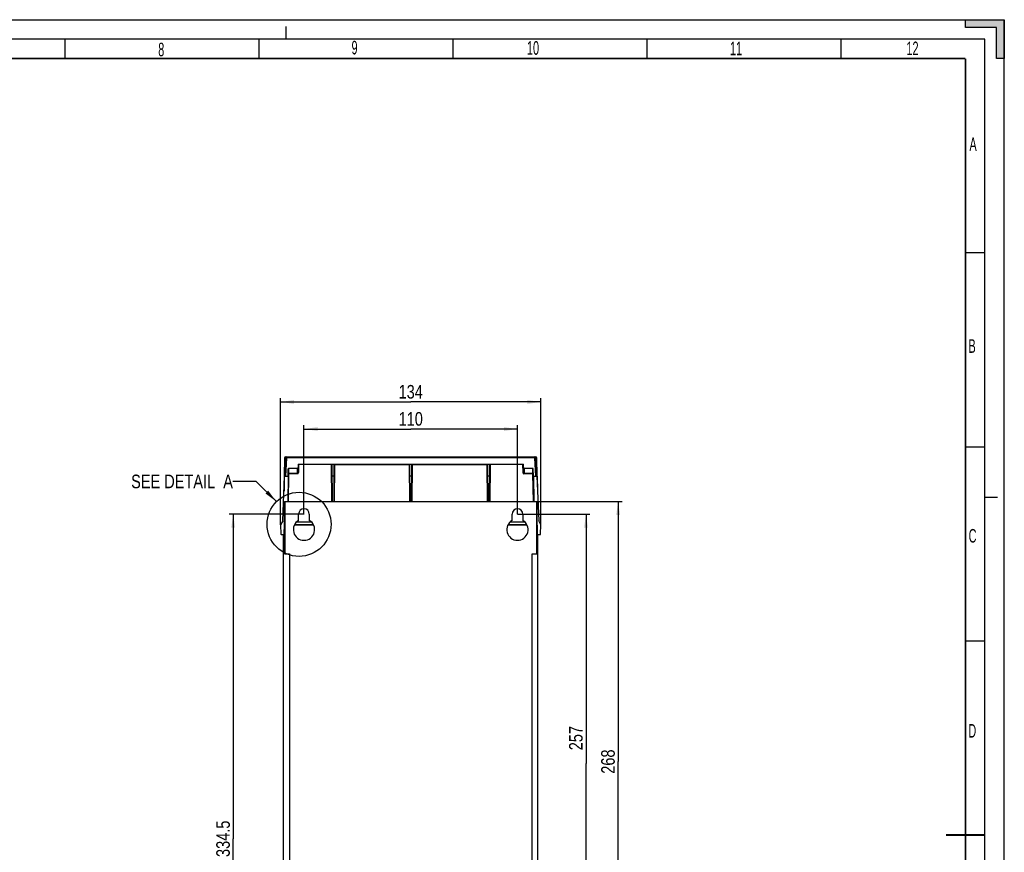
# Model space of a CAD drawing. Header units: millimetres. Extents: x 0 to 594, y 0 to 420.
# Tile 48 of 48: x 340 to 594, y 206 to 420. Entities that reach past the tile are written whole.
import ezdxf

# ---------------------------------------------------------------- set-up
doc = ezdxf.new("R2010")
doc.units = ezdxf.units.MM
doc.header["$LTSCALE"] = 32.67
doc.linetypes.add('DASHED', pattern=[0.2, 0.1, -0.1])
doc.layers.get('0').update_dxf_attribs({"linetype": 'CONTINUOUS'})
doc.layers.add('DRAFTS', color=7, linetype='CONTINUOUS')
doc.layers.add('ROUNDS', color=7, linetype='CONTINUOUS')
doc.styles.get("Standard").update_dxf_attribs({"font": 'txt', "width": 0.8})
doc.styles.add('TEXTSTYLE_2', font='txt', dxfattribs={"width": 0.6})
doc.dimstyles.new('DIMSTYLE_2', dxfattribs={"dimtxt": 3.5, "dimasz": 3.5, "dimexe": 1, "dimexo": 0, "dimgap": 0.875, "dimtad": 1, "dimlfac": 2, "dimdsep": 46, "dimtxsty": 'STANDARD', "dimblk": '_FILLED', "dimblk1": '_FILLED', "dimblk2": '_FILLED', "dimcen": 0.09, "dimclrt": 5, "dimadec": 0, "dimazin": 0, "dimtp": 0.01, "dimtm": 0.01, "dimtfac": 1, "dimtofl": 0, "dimtmove": 0, "dimatfit": 3, "dimldrblk": '_FILLED', "dimfxl": 1, "dimtolj": 1, "dimarcsym": 0})
doc.dimstyles.new('DIMSTYLE_3', dxfattribs={"dimtxt": 3.5, "dimasz": 3.5, "dimexe": 1, "dimexo": 0, "dimgap": 0.875, "dimtad": 1, "dimdec": 0, "dimlfac": 2, "dimdsep": 46, "dimtxsty": 'STANDARD', "dimblk": '_FILLED', "dimblk1": '_FILLED', "dimblk2": '_FILLED', "dimcen": 0.09, "dimclrt": 5, "dimadec": 0, "dimazin": 0, "dimtp": 0.01, "dimtm": 0.01, "dimtfac": 1, "dimtdec": 0, "dimtofl": 0, "dimtmove": 0, "dimatfit": 3, "dimldrblk": '_FILLED', "dimfxl": 1, "dimtolj": 1, "dimarcsym": 0})
doc.dimstyles.new('DIMSTYLE_4', dxfattribs={"dimtxt": 3.5, "dimasz": 3.5, "dimexe": 1, "dimexo": 0, "dimgap": 0.875, "dimtad": 1, "dimdec": 1, "dimlfac": 2, "dimdsep": 46, "dimtxsty": 'STANDARD', "dimblk": '_FILLED', "dimblk1": '_FILLED', "dimblk2": '_FILLED', "dimcen": 0.09, "dimclrt": 5, "dimadec": 0, "dimazin": 0, "dimtp": 0.01, "dimtm": 0.01, "dimtfac": 1, "dimtdec": 1, "dimtofl": 0, "dimtmove": 0, "dimatfit": 3, "dimldrblk": '_FILLED', "dimfxl": 1, "dimtolj": 1, "dimarcsym": 0})
doc.dimstyles.get("Standard").update_dxf_attribs({"dimtxt": 3.5, "dimasz": 3.5, "dimexe": 1, "dimexo": 0, "dimtad": 1, "dimdsep": 46, "dimtxsty": 'STANDARD', "dimblk": '_FILLED', "dimblk1": '_FILLED', "dimblk2": '_FILLED', "dimcen": 0.09, "dimclrt": 5, "dimadec": 0, "dimazin": 0, "dimtol": 1, "dimtp": 0.01, "dimtm": 0.01, "dimtfac": 1, "dimtofl": 0, "dimtmove": 0, "dimatfit": 3, "dimldrblk": '_FILLED', "dimfxl": 1, "dimtolj": 1, "dimarcsym": 0})

# ---------------------------------------------------------------- blocks, each defined once
blk = doc.blocks.new('_FILLED')
at = {"color": 0, "linetype": 'BYBLOCK'}
blk.add_solid([(0, 0), (-1, 0.143), (-1, -0.143)], dxfattribs=at)
blk = doc.blocks.new('*D4')
at = {"color": 2, "linetype": 'CONTINUOUS'}
for p, q in [((413.57, 292.66), (413.57, 315.57)), ((413.57, 314.57), (441.07, 314.57)), ((468.57, 314.57), (441.07, 314.57)), ((468.57, 292.66), (468.57, 315.57))]:
    blk.add_line(p, q, dxfattribs=at)
at = {"color": 2, "linetype": 'CONTINUOUS', "xscale": 3.5, "yscale": 3.5, "zscale": 3.5, "rotation": 180}
blk.add_blockref('_FILLED', (413.57, 314.57), dxfattribs=at)
at = {"color": 2, "linetype": 'CONTINUOUS', "xscale": 3.5, "yscale": 3.5, "zscale": 3.5}
blk.add_blockref('_FILLED', (468.57, 314.57), dxfattribs=at)
at = {"color": 5, "linetype": 'CONTINUOUS', "insert": (441.07, 318.94), "char_height": 3.5, "width": 8.4, "attachment_point": 2, "line_spacing_factor": 0.9}
blk.add_mtext('110', dxfattribs=at)
blk = doc.blocks.new('*D5')
at = {"color": 2, "linetype": 'CONTINUOUS'}
for p, q in [((407.52, 289.91), (407.52, 322.54)), ((474.63, 289.91), (474.63, 322.54)), ((407.52, 321.54), (441.07, 321.54)), ((474.63, 321.54), (441.07, 321.54))]:
    blk.add_line(p, q, dxfattribs=at)
at = {"color": 2, "linetype": 'CONTINUOUS', "xscale": 3.5, "yscale": 3.5, "zscale": 3.5, "rotation": 180}
blk.add_blockref('_FILLED', (407.52, 321.54), dxfattribs=at)
at = {"color": 2, "linetype": 'CONTINUOUS', "xscale": 3.5, "yscale": 3.5, "zscale": 3.5}
blk.add_blockref('_FILLED', (474.63, 321.54), dxfattribs=at)
at = {"color": 5, "linetype": 'CONTINUOUS', "insert": (441.07, 325.92), "char_height": 3.5, "width": 8.4, "attachment_point": 2, "line_spacing_factor": 0.9}
blk.add_mtext('134', dxfattribs=at)
blk = doc.blocks.new('*D6')
at = {"color": 2, "linetype": 'CONTINUOUS'}
for p, q in [((473.53, 295.91), (495.51, 295.91)), ((494.51, 295.91), (494.51, 228.91)), ((494.51, 161.91), (494.51, 228.91)), ((467.19, 161.91), (495.51, 161.91))]:
    blk.add_line(p, q, dxfattribs=at)
at = {"color": 2, "linetype": 'CONTINUOUS', "xscale": 3.5, "yscale": 3.5, "zscale": 3.5}
for p, rotation in [((494.51, 295.91), 90), ((494.51, 161.91), 270)]:
    blk.add_blockref('_FILLED', p, dxfattribs=dict(at, rotation=rotation))
at = {"color": 5, "linetype": 'CONTINUOUS', "insert": (490.14, 228.91), "char_height": 3.5, "width": 8.4, "attachment_point": 2, "rotation": 90, "line_spacing_factor": 0.9}
blk.add_mtext('268', dxfattribs=at)
blk = doc.blocks.new('*D7')
at = {"color": 2, "linetype": 'CONTINUOUS'}
for p, q in [((468.57, 292.66), (487.23, 292.66)), ((486.23, 292.66), (486.23, 228.41)), ((486.23, 164.16), (486.23, 228.41)), ((468.57, 164.16), (487.23, 164.16))]:
    blk.add_line(p, q, dxfattribs=at)
at = {"color": 2, "linetype": 'CONTINUOUS', "xscale": 3.5, "yscale": 3.5, "zscale": 3.5}
for p, rotation in [((486.23, 292.66), 90), ((486.23, 164.16), 270)]:
    blk.add_blockref('_FILLED', p, dxfattribs=dict(at, rotation=rotation))
at = {"color": 5, "linetype": 'CONTINUOUS', "insert": (481.86, 234.96), "char_height": 3.5, "width": 8.4, "attachment_point": 2, "rotation": 90, "line_spacing_factor": 0.9}
blk.add_mtext('257', dxfattribs=at)
blk = doc.blocks.new('*D8')
at = {"color": 2, "linetype": 'CONTINUOUS'}
for p, q in [((413.59, 292.66), (394.33, 292.66)), ((395.33, 292.66), (395.33, 209.03)), ((395.33, 125.41), (395.33, 209.03)), ((413.55, 125.41), (394.33, 125.41))]:
    blk.add_line(p, q, dxfattribs=at)
at = {"color": 2, "linetype": 'CONTINUOUS', "xscale": 3.5, "yscale": 3.5, "zscale": 3.5}
for p, rotation in [((395.33, 292.66), 90), ((395.33, 125.41), 270)]:
    blk.add_blockref('_FILLED', p, dxfattribs=dict(at, rotation=rotation))
at = {"color": 5, "linetype": 'CONTINUOUS', "insert": (390.96, 209.03), "char_height": 3.5, "width": 14, "attachment_point": 2, "rotation": 90, "line_spacing_factor": 0.9}
blk.add_mtext('334.5', dxfattribs=at)

msp = doc.modelspace()

# ---------------------------------------------------------------- hatches: boundary and pattern name
at = {"linetype": 'CONTINUOUS'}
msp.add_hatch(color=2, dxfattribs=at).paths.add_polyline_path([(594, 420), (594, 410), (592, 410), (592, 418), (584, 418), (584, 420)])

# ---------------------------------------------------------------- linework, layer by layer
at = {"color": 7, "linetype": 'CONTINUOUS'}
for p, q in [((0, 420), (594, 420)), ((584, 418), (584, 420)), ((594, 0), (594, 420)), ((592, 418), (584, 418)), ((592, 410), (592, 418)), ((352, 410), (352, 415)), ((402, 410), (402, 415)), ((452, 410), (452, 415)), ((502, 410), (502, 415)), ((552, 410), (552, 415)), ((594, 410), (592, 410)), ((584, 360), (589, 360)), ((584, 310), (589, 310)), ((408.1147, 290.9094), (408.5747, 302.4094)), ((473.5747, 302.4094), (474.0347, 290.9094)), ((408.5697, 282.4094), (408.5697, 295.9094)), ((408.5697, 295.9094), (473.5697, 295.9094)), ((408.6046, 295.9094), (408.6046, 282.4094)), ((473.5348, 295.9094), (473.5348, 282.4094)), ((473.5697, 282.4094), (473.5697, 295.9094)), ((412.1947, 291.041), (412.1947, 292.6594)), ((414.9447, 292.6594), (414.9447, 291.041)), ((467.1947, 291.041), (467.1947, 292.6594)), ((469.9447, 292.6594), (469.9447, 291.041)), ((408.1147, 290.9094), (407.5193, 289.9094)), ((407.5193, 289.9094), (407.6453, 287.5042)), ((411.1364, 289.9094), (416.0031, 289.9094)), ((411.6975, 290.6594), (415.442, 290.6594)), ((466.1364, 289.9094), (471.0031, 289.9094)), ((466.6975, 290.6594), (470.442, 290.6594)), ((474.6302, 289.9094), (474.0347, 290.9094)), ((474.5041, 287.5042), (474.6302, 289.9094)), ((407.7452, 287.4094), (408.23, 287.4094)), ((408.3247, 284.808), (408.3247, 287.4094)), ((473.8397, 284.9094), (473.8397, 287.4094)), ((473.9195, 287.4094), (474.4043, 287.4094)), ((408.3247, 167.0344), (408.3247, 284.7844)), ((408.4497, 284.9094), (408.5697, 284.9094)), ((473.5697, 284.9094), (473.7147, 284.9094)), ((473.8397, 167.0344), (473.8397, 284.7844)), ((408.5697, 282.4094), (409.8197, 282.4094)), ((409.8197, 282.4094), (409.8197, 171.9094)), ((472.3197, 171.9094), (472.3197, 282.4094)), ((472.3197, 282.4094), (473.5697, 282.4094)), ((584, 260), (589, 260))]:
    msp.add_line(p, q, dxfattribs=at)
at = {"color": 7, "linetype": 'DASHED'}
for p, q in [((409, 415), (409, 420)), ((589, 297), (594, 297))]:
    msp.add_line(p, q, dxfattribs=at)
at = {"color": 2, "linetype": 'CONTINUOUS'}
for p, q in [((589, 415), (15, 415)), ((589, 5), (589, 415))]:
    msp.add_line(p, q, dxfattribs=at)
at = {"color": 9, "linetype": 'CONTINUOUS'}
for p, q in [((408.5697, 289.7844), (408.5176, 289.7844)), ((416.0548, 289.7844), (411.0846, 289.7844)), ((411.1571, 289.9594), (415.9824, 289.9594)), ((471.0548, 289.7844), (466.0846, 289.7844)), ((466.1571, 289.9594), (470.9824, 289.9594)), ((473.6319, 289.7844), (473.5697, 289.7844)), ((408.4497, 287.5462), (408.4497, 284.9161)), ((473.7147, 284.9344), (473.7147, 287.5243)), ((408.3247, 284.9594), (408.5697, 284.9594)), ((473.5697, 284.9594), (473.8397, 284.9594))]:
    msp.add_line(p, q, dxfattribs=at)
at = {"color": 2, "linetype": 'CONTINUOUS'}
msp.add_lwpolyline([(594, 420), (594, 410), (592, 410), (592, 418), (584, 418), (584, 420), (594, 420)], dxfattribs=at)
at = {"color": 7, "linetype": 'CONTINUOUS', "const_width": 0.5}
for points in [[(20, 410), (584, 410)], [(584, 410), (584, 10)], [(579, 210), (589, 210)]]:
    msp.add_lwpolyline(points, dxfattribs=at)
at = {"color": 2, "linetype": 'CONTINUOUS'}
msp.add_circle((412.2965, 290.031), 8.2501, dxfattribs=at)
at = {"color": 7, "linetype": 'CONTINUOUS'}
for centre, radius, start, end in [((413.5697, 292.6594), 1.375, 0, 180), ((468.5697, 292.6594), 1.375, 0, 180), ((413.5697, 288.6594), 2.75, 120, 60), ((468.5697, 288.6594), 2.75, 120, 60), ((407.7452, 287.5094), 0.1, 183, 270), ((408.23, 287.6594), 0.25, 270, 359), ((473.9195, 287.6594), 0.25, 181, 270), ((474.4043, 287.5094), 0.1, 270, 357), ((408.4497, 284.7844), 0.125, 90, 180), ((473.7147, 284.7844), 0.125, 0, 90)]:
    msp.add_arc(centre, radius, start, end, dxfattribs=at)
at = {"layer": 'DRAFTS', "color": 7, "linetype": 'CONTINUOUS'}
for p, q in [((408.4875, 302.4094), (408.4199, 298.5382)), ((409.4875, 302.4094), (409.374, 295.9094)), ((472.662, 302.4094), (472.7755, 295.9094)), ((473.662, 302.4094), (473.7296, 298.5382))]:
    msp.add_line(p, q, dxfattribs=at)
at = {"layer": 'ROUNDS', "color": 7, "linetype": 'CONTINUOUS'}
for p, q in [((408.5704, 307.1638), (408.4875, 302.4094)), ((408.8129, 307.1719), (408.5747, 302.4094)), ((408.8204, 307.4094), (473.3291, 307.4094)), ((473.5747, 302.4094), (473.3366, 307.1719)), ((473.662, 302.4094), (473.579, 307.1638)), ((412.0574, 305.5094), (412.0197, 303.3482)), ((412.0574, 305.5094), (440.7775, 305.5094)), ((420.8335, 295.9094), (420.7506, 305.4103)), ((421.3989, 305.4103), (421.316, 295.9094)), ((440.8335, 295.9094), (440.7506, 305.4103)), ((440.7801, 305.5096), (460.7775, 305.5094)), ((441.3989, 305.4103), (441.316, 295.9094)), ((460.8335, 295.9094), (460.7506, 305.4103)), ((460.7801, 305.5096), (470.092, 305.5094)), ((461.3989, 305.4103), (461.316, 295.9094)), ((470.1298, 303.3482), (470.092, 305.5094)), ((408.4875, 302.4094), (409.4875, 302.4094)), ((409.4875, 302.4094), (409.5207, 304.3119)), ((411.7925, 304.4113), (409.6207, 304.4113)), ((421.2734, 302.4094), (420.876, 302.4094)), ((441.2734, 302.4094), (440.876, 302.4094)), ((461.2734, 302.4094), (460.876, 302.4094)), ((472.5288, 304.4113), (470.357, 304.4113)), ((472.662, 302.4094), (472.6288, 304.3119)), ((472.662, 302.4094), (473.662, 302.4094)), ((408.4799, 287.655), (408.5176, 289.8111)), ((473.6319, 289.8111), (473.6695, 287.655))]:
    msp.add_line(p, q, dxfattribs=at)
at = {"layer": 'ROUNDS', "color": 9, "linetype": 'CONTINUOUS'}
for p, q in [((409.0625, 307.1681), (408.8246, 302.4094)), ((409.0625, 307.1681), (409.0625, 307.4094)), ((473.0869, 307.1681), (409.0625, 307.1681)), ((473.0869, 307.1681), (473.0869, 307.4094)), ((473.3249, 302.4094), (473.0869, 307.1681)), ((412.1557, 305.4146), (412.1197, 303.3517)), ((420.6506, 305.4146), (412.1557, 305.4146)), ((420.6506, 305.4624), (420.6506, 305.4146)), ((420.7335, 295.9094), (420.6506, 305.4146)), ((420.9335, 295.9094), (420.8491, 305.4966)), ((421.3004, 305.4999), (421.216, 295.9094)), ((421.4159, 295.9094), (421.4989, 305.4146)), ((421.4989, 305.4146), (421.4989, 305.4969)), ((421.4989, 305.4146), (440.6506, 305.4146)), ((440.6506, 305.4146), (440.6506, 305.4966)), ((440.6506, 305.4146), (440.7335, 295.9094)), ((440.9335, 295.9094), (440.8491, 305.498)), ((441.3004, 305.4999), (441.216, 295.9094)), ((441.4159, 295.9094), (441.4989, 305.4146)), ((441.4989, 305.4146), (441.4989, 305.4969)), ((441.4989, 305.4146), (460.6506, 305.4146)), ((460.6506, 305.4146), (460.6506, 305.4966)), ((460.6506, 305.4146), (460.7335, 295.9094)), ((460.9335, 295.9094), (460.8491, 305.498)), ((461.3004, 305.4999), (461.216, 295.9094)), ((461.4989, 305.4146), (461.4159, 295.9094)), ((461.4989, 305.4615), (461.4989, 305.4146)), ((469.9938, 305.4146), (461.4989, 305.4146)), ((470.0298, 303.3517), (469.9938, 305.4146)), ((409.5977, 302.998), (409.4739, 295.9094)), ((409.6207, 304.4113), (409.5977, 303.091)), ((409.5977, 303.091), (409.5977, 302.998)), ((411.7695, 303.091), (409.5977, 303.091)), ((411.7695, 302.998), (409.5977, 302.998)), ((411.7925, 304.4113), (411.7695, 303.091)), ((411.7695, 303.091), (411.7695, 302.998)), ((470.38, 303.091), (470.357, 304.4113)), ((470.38, 303.091), (470.38, 302.998)), ((472.5518, 303.091), (470.38, 303.091)), ((472.5518, 302.998), (470.38, 302.998)), ((472.5518, 303.091), (472.5288, 304.4113)), ((472.5518, 303.091), (472.5518, 302.998)), ((472.6755, 295.9094), (472.5518, 302.998))]:
    msp.add_line(p, q, dxfattribs=at)
at = {"layer": 'ROUNDS', "color": 7, "linetype": 'CONTINUOUS'}
for centre, radius, start, end in [((408.8204, 307.1594), 0.25, 90, 179), ((409.0625, 307.1594), 0.25, 90, 177.137595), ((473.0869, 307.1594), 0.25, 2.862405, 90), ((473.3291, 307.1594), 0.25, 1, 90), ((420.6506, 305.4094), 0.1, 0.5, 30.333333), ((421.4989, 305.4094), 0.1, 119.833336, 179.5), ((440.6506, 305.4094), 0.1, 0.500079, 60.169764), ((441.4989, 305.4094), 0.1, 119.833336, 179.5), ((460.6506, 305.4094), 0.1, 0.500079, 60.169764), ((461.4989, 305.4094), 0.1, 119.833336, 179.5), ((411.7692, 303.332), 0.241, 270.070904, 285.744018), ((411.7501, 303.352), 0.2695, 331.04392, 345.120277), ((411.7453, 303.3531), 0.2745, 345.154858, 358.976878), ((470.4042, 303.3531), 0.2745, 181.023122, 194.845141), ((470.3803, 303.332), 0.241, 254.255984, 269.929094), ((408.6175, 289.8094), 0.1, 118.696286, 179), ((473.5319, 289.8094), 0.1, 1, 67.05261)]:
    msp.add_arc(centre, radius, start, end, dxfattribs=at)
at = {"layer": 'ROUNDS', "color": 9, "linetype": 'CONTINUOUS'}
for centre, radius, start, end in [((420.6667, 303.7421), 1.6726, 88.873215, 90.552808), ((461.4827, 303.7516), 1.6631, 89.443578, 91.165663), ((411.7638, 303.35), 0.3534, 300.968439, 315.928937), ((411.7582, 303.3548), 0.3609, 315.992069, 330.520221), ((470.399, 303.3583), 0.3693, 181.013191, 183.720847), ((470.3857, 303.35), 0.3534, 224.071064, 239.031561)]:
    msp.add_arc(centre, radius, start, end, dxfattribs=at)
at = {"layer": 'ROUNDS', "color": 7, "linetype": 'CONTINUOUS'}
for centre, major_axis, start_param, end_param in [((411.7926, 304.6642), (0.0057, 0.2528), -3.1193191, -1.56566621), ((470.3568, 304.6642), (-0.0057, 0.2528), 1.56566621, 3.1193191), ((409.6206, 304.3102), (0.0023, 0.1011), 0.02227355, 1.57592645), ((472.5288, 304.3102), (-0.0023, 0.1011), -1.57592645, -0.02227355)]:
    msp.add_ellipse(centre, major_axis=major_axis, ratio=0.98879285, start_param=start_param, end_param=end_param, dxfattribs=at)
at = {"layer": 'ROUNDS', "color": 9, "linetype": 'CONTINUOUS'}
for points, knots in [([(409.0625, 307.1681), (409.0307, 307.1697), (408.9722, 307.1722), (408.9024, 307.1745), (408.8582, 307.1745), (408.8338, 307.175), (408.8227, 307.1729), (408.8129, 307.1736), (408.8129, 307.1719)], [0, 0, 0, 0, 0.38202756, 0.70590504, 0.83003781, 0.92251789, 0.97961143, 1, 1, 1, 1]), ([(473.0869, 307.1681), (473.1187, 307.1697), (473.1773, 307.1722), (473.2471, 307.1745), (473.2912, 307.1745), (473.3157, 307.175), (473.3268, 307.1729), (473.3365, 307.1736), (473.3366, 307.1719)], [0, 0, 0, 0, 0.38208098, 0.70593655, 0.83005311, 0.92252538, 0.97961469, 1, 1, 1, 1]), ([(420.7506, 305.4103), (420.7506, 305.4149), (420.7232, 305.4097), (420.7121, 305.4141), (420.6996, 305.4144)], [0, 0, 0, 0, 0.27168708, 1, 1, 1, 1]), ([(420.7532, 305.4308), (420.7523, 305.4274), (420.751, 305.4206), (420.7506, 305.4137), (420.7506, 305.4103)], [0, 0, 0, 0, 0.50391059, 1, 1, 1, 1]), ([(420.8491, 305.4961), (420.8313, 305.4928), (420.8021, 305.4916), (420.7696, 305.4644), (420.7568, 305.4441), (420.7532, 305.4308)], [0, 0, 0, 0, 0.43963486, 0.66651859, 1, 1, 1, 1]), ([(421.3003, 305.4925), (421.3186, 305.4931), (421.3612, 305.491), (421.3894, 305.454), (421.3956, 305.4331)], [0, 0, 0, 0, 0.45496381, 1, 1, 1, 1]), ([(421.4126, 305.4128), (421.4091, 305.4125), (421.4059, 305.4115), (421.3989, 305.4115), (421.3989, 305.4103)], [0, 0, 0, 0, 0.73161633, 1, 1, 1, 1]), ([(421.4989, 305.4146), (421.4903, 305.4147), (421.4615, 305.4147), (421.4327, 305.4144), (421.4126, 305.4128)], [0, 0, 0, 0, 0.29698886, 1, 1, 1, 1]), ([(440.6506, 305.4146), (440.6592, 305.4147), (440.6881, 305.4147), (440.717, 305.4144), (440.7372, 305.4128)], [0, 0, 0, 0, 0.29761346, 1, 1, 1, 1]), ([(440.7372, 305.4128), (440.7405, 305.4125), (440.7437, 305.4115), (440.7506, 305.4115), (440.7506, 305.4103)], [0, 0, 0, 0, 0.73144287, 1, 1, 1, 1]), ([(440.7506, 305.4103), (440.7505, 305.417), (440.7547, 305.4503), (440.7822, 305.4825), (440.8082, 305.489)], [0, 0, 0, 0, 0.20150369, 1, 1, 1, 1]), ([(441.3003, 305.4925), (441.3186, 305.4931), (441.3612, 305.491), (441.3894, 305.454), (441.3956, 305.4331)], [0, 0, 0, 0, 0.45496381, 1, 1, 1, 1]), ([(441.4126, 305.4128), (441.4091, 305.4125), (441.4059, 305.4115), (441.3989, 305.4115), (441.3989, 305.4103)], [0, 0, 0, 0, 0.73161633, 1, 1, 1, 1]), ([(441.4989, 305.4146), (441.4903, 305.4147), (441.4615, 305.4147), (441.4327, 305.4144), (441.4126, 305.4128)], [0, 0, 0, 0, 0.29698886, 1, 1, 1, 1]), ([(460.6506, 305.4146), (460.6592, 305.4147), (460.6881, 305.4147), (460.717, 305.4144), (460.7372, 305.4128)], [0, 0, 0, 0, 0.29761346, 1, 1, 1, 1]), ([(460.7372, 305.4128), (460.7405, 305.4125), (460.7437, 305.4115), (460.7506, 305.4115), (460.7506, 305.4103)], [0, 0, 0, 0, 0.73144287, 1, 1, 1, 1]), ([(460.7506, 305.4103), (460.7505, 305.417), (460.7547, 305.4503), (460.7822, 305.4825), (460.8082, 305.489)], [0, 0, 0, 0, 0.20150369, 1, 1, 1, 1]), ([(461.3003, 305.4925), (461.3186, 305.4931), (461.3612, 305.491), (461.3894, 305.454), (461.3956, 305.4331)], [0, 0, 0, 0, 0.45496381, 1, 1, 1, 1]), ([(461.3989, 305.4103), (461.3989, 305.4148), (461.4257, 305.4098), (461.4367, 305.4141), (461.4489, 305.4144)], [0, 0, 0, 0, 0.2713573, 1, 1, 1, 1]), ([(412.0197, 303.3482), (412.0197, 303.3509), (412.0351, 303.3489), (412.0508, 303.3527), (412.0841, 303.3517), (412.107, 303.352), (412.1197, 303.3517)], [0, 0, 0, 0, 0.07858466, 0.2949722, 0.61904493, 1, 1, 1, 1]), ([(470.1298, 303.3482), (470.1297, 303.3509), (470.1144, 303.3489), (470.0986, 303.3527), (470.0654, 303.3517), (470.0425, 303.352), (470.0298, 303.3517)], [0, 0, 0, 0, 0.0785847, 0.29497228, 0.61904498, 1, 1, 1, 1])]:
    msp.add_open_spline(points, degree=3, knots=knots, dxfattribs=at)
at = {"layer": 'ROUNDS', "color": 7, "linetype": 'CONTINUOUS'}
for points in [[(420.7768, 305.5086), (420.7945, 305.5085), (420.8124, 305.5076), (420.8297, 305.5035)], [(421.3004, 305.4999), (421.3273, 305.5058), (421.3549, 305.5083), (421.3824, 305.5094)], [(440.7801, 305.5096), (440.7969, 305.5097), (440.8139, 305.5073), (440.8303, 305.5033)], [(441.3004, 305.4999), (441.3273, 305.5058), (441.3549, 305.5083), (441.3824, 305.5094)], [(460.7801, 305.5096), (460.7969, 305.5097), (460.8139, 305.5073), (460.8303, 305.5033)], [(461.3004, 305.4999), (461.3273, 305.5058), (461.3549, 305.5083), (461.3824, 305.5094)], [(411.9859, 303.2215), (411.9546, 303.165), (411.8968, 303.1176), (411.8346, 303.1)], [(470.2025, 303.1683), (470.1724, 303.2), (470.1501, 303.2406), (470.1389, 303.2828)], [(470.3149, 303.1), (470.2727, 303.1119), (470.2327, 303.1365), (470.2025, 303.1683)]]:
    msp.add_open_spline(points, degree=3, dxfattribs=at)
for points, knots in [([(420.8297, 305.5035), (420.8332, 305.5027), (420.8398, 305.5008), (420.8462, 305.4982), (420.8491, 305.4966)], [0, 0, 0, 0, 0.52527658, 1, 1, 1, 1]), ([(440.8303, 305.5033), (440.8335, 305.5025), (440.8398, 305.5009), (440.846, 305.4991), (440.8491, 305.498)], [0, 0, 0, 0, 0.50789304, 1, 1, 1, 1]), ([(460.8303, 305.5033), (460.8335, 305.5025), (460.8398, 305.5009), (460.846, 305.4991), (460.8491, 305.498)], [0, 0, 0, 0, 0.50789304, 1, 1, 1, 1]), ([(420.7763, 302.4686), (420.7763, 302.461), (420.7917, 302.42), (420.8431, 302.4094), (420.8767, 302.4094)], [0, 0, 0, 0, 0.18360008, 1, 1, 1, 1]), ([(421.3732, 302.4686), (421.3731, 302.461), (421.3577, 302.42), (421.3063, 302.4094), (421.2727, 302.4094)], [0, 0, 0, 0, 0.18360008, 1, 1, 1, 1]), ([(440.7763, 302.4686), (440.7763, 302.461), (440.7917, 302.42), (440.8431, 302.4094), (440.8767, 302.4094)], [0, 0, 0, 0, 0.18360008, 1, 1, 1, 1]), ([(441.3732, 302.4686), (441.3731, 302.461), (441.3577, 302.42), (441.3063, 302.4094), (441.2727, 302.4094)], [0, 0, 0, 0, 0.18360008, 1, 1, 1, 1]), ([(460.7763, 302.4686), (460.7763, 302.461), (460.7917, 302.42), (460.8431, 302.4094), (460.8767, 302.4094)], [0, 0, 0, 0, 0.18360008, 1, 1, 1, 1]), ([(461.3732, 302.4686), (461.3731, 302.461), (461.3577, 302.42), (461.3063, 302.4094), (461.2727, 302.4094)], [0, 0, 0, 0, 0.18360008, 1, 1, 1, 1])]:
    msp.add_open_spline(points, degree=3, knots=knots, dxfattribs=at)
at = {"layer": 'ROUNDS', "color": 9, "linetype": 'CONTINUOUS'}
for points in [[(421.3956, 305.4331), (421.3978, 305.4257), (421.3989, 305.4179), (421.3989, 305.4103)], [(440.8082, 305.489), (440.8215, 305.4923), (440.8354, 305.4933), (440.8491, 305.4939)], [(441.3956, 305.4331), (441.3978, 305.4257), (441.3989, 305.4179), (441.3989, 305.4103)], [(460.8082, 305.489), (460.8215, 305.4923), (460.8354, 305.4933), (460.8491, 305.4939)], [(461.3956, 305.4331), (461.3978, 305.4257), (461.3989, 305.4179), (461.3989, 305.4103)], [(411.9457, 303.0469), (411.8934, 303.0156), (411.8304, 302.998), (411.7695, 302.998)], [(412.1197, 303.3517), (412.1186, 303.2915), (412.102, 303.2297), (412.0723, 303.1772)], [(470.1317, 303.1041), (470.0734, 303.1643), (470.0359, 303.2507), (470.0305, 303.3343)], [(470.38, 302.998), (470.319, 302.998), (470.2561, 303.0156), (470.2038, 303.0469)]]:
    msp.add_open_spline(points, degree=3, dxfattribs=at)

# ---------------------------------------------------------------- texts
at = {"color": 5, "linetype": 'CONTINUOUS', "char_height": 3.5, "attachment_point": 1, "line_spacing_factor": 0.9, "style": 'TEXTSTYLE_2'}
for s, insert, width in [('8', (376.0158, 414.0738), 2.1), ('9', (425.8188, 414.5609), 2.1), ('10', (471.0135, 414.4711), 4.2), ('11', (523.3212, 414.3494), 4.2), ('12', (568.7856, 414.3685), 4.2), ('A', (585.02, 389.6746), 2.1), ('B', (584.7697, 337.6943), 2.1), ('C', (584.8109, 288.8158), 2.1), ('D', (584.7272, 238.5868), 2.1)]:
    msp.add_mtext(s, dxfattribs=dict(at, insert=insert, width=width))
at = {"color": 5, "linetype": 'CONTINUOUS', "insert": (395.2555, 302.822), "char_height": 3.5, "width": 36.4, "attachment_point": 3, "line_spacing_factor": 0.9}
msp.add_mtext('SEE DETAIL  A', dxfattribs=at)

# ---------------------------------------------------------------- dimensions: what is measured, and where the dimension line sits
at = {"color": 2, "linetype": 'CONTINUOUS'}
for base, p1, p2, dimstyle, picture, middle in [((474.6302, 321.5431), (407.5193, 289.9094), (474.6302, 289.9094), 'DIMSTYLE_3', '*D5', (441.0747, 321.5431)), ((468.5697, 314.5685), (413.5697, 292.6594), (468.5697, 292.6594), 'DIMSTYLE_2', '*D4', (441.0697, 314.5685))]:
    dim = msp.add_linear_dim(base=base, p1=p1, p2=p2, dimstyle=dimstyle, dxfattribs=at)
    dim.commit()
    dim.dimension.update_dxf_attribs({"geometry": picture, "text_midpoint": middle, "dimtype": 160})
for base, p1, p2, dimstyle, picture, middle in [((494.5124, 161.9094), (473.5348, 295.9094), (467.1947, 161.9094), 'DIMSTYLE_2', '*D6', (494.5124, 228.9094)), ((395.3302, 125.4094), (413.5892, 292.6594), (413.5486, 125.4094), 'DIMSTYLE_4', '*D8', (395.3302, 209.0344)), ((486.2345, 164.1594), (468.5697, 292.6594), (468.5697, 164.1594), 'DIMSTYLE_2', '*D7', (486.2345, 234.9611))]:
    dim = msp.add_linear_dim(base=base, p1=p1, p2=p2, angle=270, dimstyle=dimstyle, dxfattribs=at)
    dim.commit()
    dim.dimension.update_dxf_attribs({"geometry": picture, "text_midpoint": middle, "dimtype": 160})

# ---------------------------------------------------------------- leaders
msp.add_leader([(406.4627, 295.8648), (401.2555, 301.072), (395.2555, 301.072)], dimstyle='STANDARD', override={"dimtad": 0}, dxfattribs=at)

doc.saveas('drawing.dxf')
